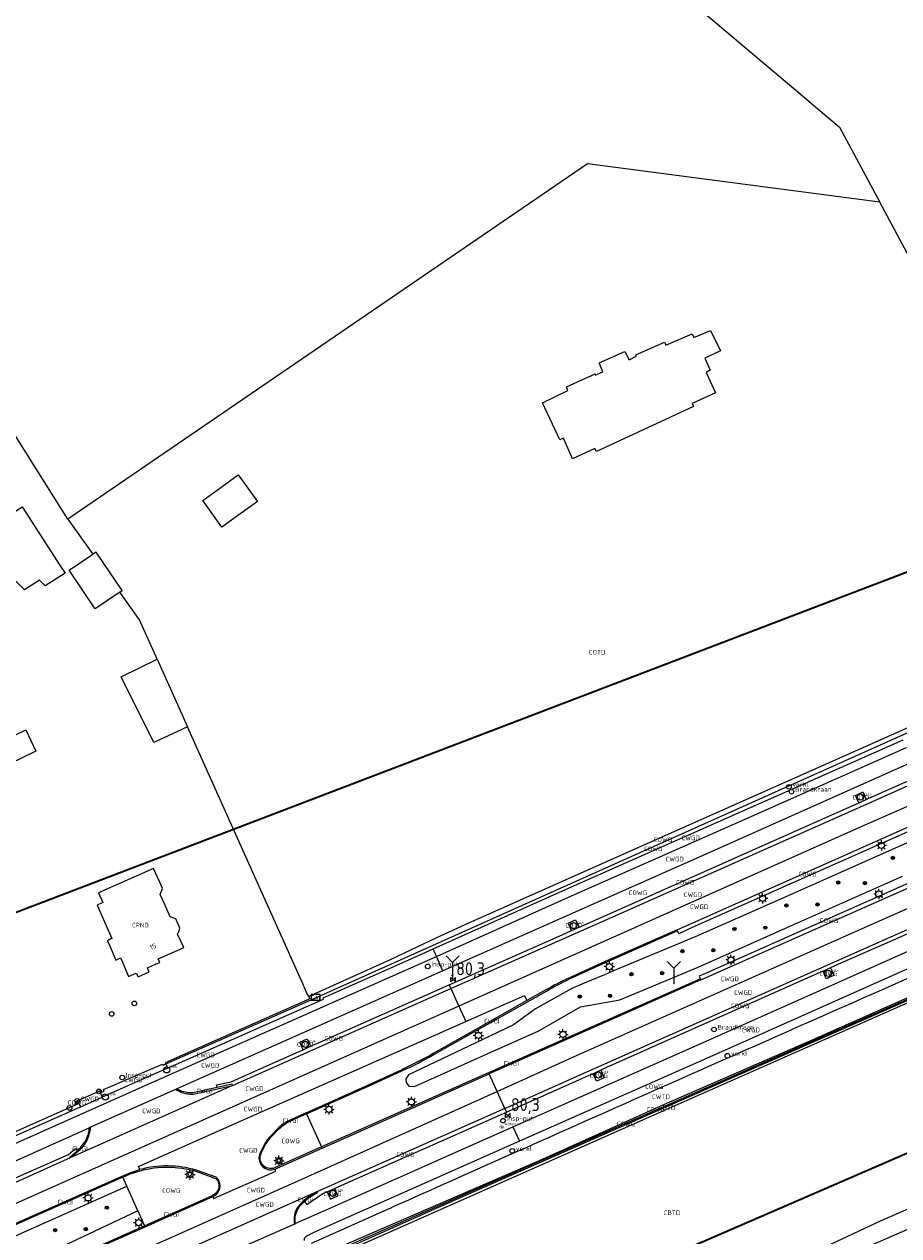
# Model space of a CAD drawing. Extents: x 143041 to 146008, y 457187 to 458337.
# Tile 21 of 31: x 145125 to 145295, y 457922 to 458157. Entities that reach past the tile are written whole.
import ezdxf
from ezdxf.enums import TextEntityAlignment as Align

# ---------------------------------------------------------------- set-up
doc = ezdxf.new("R2010")
doc.units = 0
doc.header["$LTSCALE"] = 4
doc.linetypes.add('STIPPELGROF', pattern=[0.75, 0.5, -0.25])
doc.layers.get('0').update_dxf_attribs({"linetype": 'CONTINUOUS'})
for name, color, linetype in [('CBTD', 7, 'CONTINUOUS'), ('COTD', 7, 'CONTINUOUS'), ('COWG', 7, 'CONTINUOUS'), ('CPND', 7, 'CONTINUOUS'), ('CWGD', 7, 'CONTINUOUS'), ('CWGI', 7, 'CONTINUOUS'), ('CWTD', 7, 'CONTINUOUS'), ('G_BTD', 3, 'CONTINUOUS'), ('G_OTD', 32, 'CONTINUOUS'), ('G_OWG', 6, 'CONTINUOUS'), ('G_PND', 1, 'CONTINUOUS'), ('G_WGD', 7, 'CONTINUOUS'), ('G_WGI', 1, 'CONTINUOUS'), ('G_WTD', 5, 'CONTINUOUS'), ('NAR', 7, 'CONTINUOUS'), ('PPALHM', 10, 'CONTINUOUS'), ('PVGO', 102, 'CONTINUOUS')]:
    doc.layers.add(name, color=color, linetype=linetype)
doc.layers.add('meetgrens', color=10, linetype='STIPPELGROF', lineweight=35)
for name, color, linetype, true_color in [('PBRD', 7, 'CONTINUOUS', 0xbd2877), ('PKST', 7, 'CONTINUOUS', 0xbd2877), ('PPAL', 7, 'CONTINUOUS', 0xbd2877), ('PPUT', 7, 'CONTINUOUS', 0xbd2877)]:
    doc.layers.add(name, color=color, linetype=linetype, true_color=true_color)
doc.styles.add('ISO', font='ISO')
doc.styles.get("Standard").update_dxf_attribs({"font": 'ISO'})

# ---------------------------------------------------------------- blocks, each defined once
blk = doc.blocks.new('lichtmast')
at = {"color": 0}
for p, q in [((-0.6, 0), (-1, 0)), ((-0.71, 0.71), (-0.42, 0.42)), ((0, 0.6), (0, 1)), ((0.42, 0.42), (0.71, 0.71)), ((0.6, 0), (1, 0)), ((-0.42, -0.42), (-0.71, -0.71)), ((0, -0.6), (0, -1)), ((0.42, -0.42), (0.71, -0.71))]:
    blk.add_line(p, q, dxfattribs=at)
blk.add_circle((0, 0), 0.6, dxfattribs=at)
blk = doc.blocks.new('kilometerpaal')
at = {"color": 0}
for p, q in [((-0.44, 0.44), (0.44, -0.44)), ((-0.44, -0.44), (-0.44, 0.44)), ((0.44, 0.44), (-0.44, -0.44)), ((0.44, -0.44), (0.44, 0.44))]:
    blk.add_line(p, q, dxfattribs=at)
at = {"color": 0, "style": 'ISO'}
blk.add_attdef('KILOMETERPAAL', (0.59, 0.87), '', height=2.5, dxfattribs=at)
blk = doc.blocks.new('verkeersbord-pl')
at = {"linetype": 'Continuous'}
blk.add_circle((0, 0), 0.03, dxfattribs=at)
blk = doc.blocks.new('verkeersbord')
at = {"color": 0}
for p, q in [((0.5, 0.32), (-0.5, 0.32)), ((-0.5, 0.32), (0, -0.6)), ((0, -0.6), (0.5, 0.32))]:
    blk.add_line(p, q, dxfattribs=at)
blk = doc.blocks.new('verklikker')
at = {"color": 0}
blk.add_circle((0, 0), 0.45, dxfattribs=at)
at = {"color": 0, "style": 'ISO'}
blk.add_attdef('VERKLIKKER', (0.7, 0), '', height=0.9, dxfattribs=at)
blk = doc.blocks.new('waterleidingput')
at = {"linetype": 'ByBlock', "lineweight": -2}
h = blk.add_hatch(color=0, dxfattribs=at)
h.dxf.hatch_style = 1
edge = h.paths.add_edge_path()
edge.add_spline(control_points=[(0.44, 0), (0.44, 0.04), (0.43, 0.09), (0.36, 0.2), (0.28, 0.26), (0.09, 0.32), (-0.02, 0.33), (-0.22, 0.29), (-0.31, 0.24), (-0.42, 0.12), (-0.44, 0.06), (-0.44, -0.06), (-0.42, -0.12), (-0.33, -0.22), (-0.28, -0.26), (-0.1, -0.33), (0.04, -0.33), (0.27, -0.27), (0.37, -0.2), (0.43, -0.08), (0.44, -0.04), (0.44, 0)], knot_values=[0, 0, 0, 0, 0.380029, 0.380029, 1.118666, 1.118666, 1.857303, 1.857303, 2.59594, 2.59594, 3.13294, 3.13294, 3.66994, 3.66994, 4.20694, 4.20694, 5.079565, 5.079565, 5.952189, 5.952189, 6.283185, 6.283185, 6.283185, 6.283185], degree=3, periodic=0)
edge = h.paths.add_edge_path(flags=16)
edge.add_ellipse((0, 0), major_axis=(0.392, 0), ratio=0.689655, start_angle=0, end_angle=360)
h = blk.add_hatch(color=0, dxfattribs=at)
h.dxf.hatch_style = 1
h.paths.add_polyline_path([(-0.05, -0.09, -0.141608), (-0.09, -0.05), (-0.1, -0.09), (-0.17, 0.17), (-0.22, 0.17), (-0.13, -0.17), (-0.08, -0.17)])
at = {"linetype": 'ByBlock', "lineweight": -2, "true_color": 0x104b6e}
h = blk.add_hatch(color=156, dxfattribs=at)
h.dxf.hatch_style = 1
h.paths.add_polyline_path([(0.1, 0, 1), (-0.1, 0, 1)])
at = {"linetype": 'ByBlock', "lineweight": -2}
h = blk.add_hatch(color=0, dxfattribs=at)
h.dxf.hatch_style = 1
h.paths.add_polyline_path([(0.02, 0.17), (-0.03, 0.17), (-0.05, 0.09, -0.269854), (0.05, 0.09)])
h = blk.add_hatch(color=0, dxfattribs=at)
h.dxf.hatch_style = 1
h.paths.add_polyline_path([(0.23, 0.17), (0.17, 0.17), (0.1, -0.09), (0.09, -0.05, -0.141608), (0.05, -0.09), (0.07, -0.17), (0.12, -0.17)])
at = {"color": 0, "linetype": 'ByBlock', "lineweight": -2}
blk.add_attdef('WATERLEIDINGPUT', (0.5, 0.35), '', height=0.5, dxfattribs=at)
blk = doc.blocks.new('kolk')
at = {"color": 0}
blk.add_circle((0, 0), 0.6, dxfattribs=at)
at = {"color": 0, "linetype": 'Continuous', "style": 'ISO'}
blk.add_attdef('KOLK', (-0.04, -0.26), '', height=0.8, dxfattribs=at)
blk = doc.blocks.new('verkeersteller')
at = {"color": 0}
blk.add_circle((0, 0), 0.45, dxfattribs=at)
blk = doc.blocks.new('boom')
at = {"color": 0}
for radius in [0.315, 0.225, 0.135]:
    blk.add_circle((0, 0), radius, dxfattribs=at)
blk = doc.blocks.new('brandkraan')
at = {"color": 0}
blk.add_circle((0, 0), 0.45, dxfattribs=at)
at = {"color": 0, "style": 'ISO'}
blk.add_attdef('BRANDKRAAN', (0.7, 0), '', height=0.9, dxfattribs=at)
blk = doc.blocks.new('klok')
at = {"color": 0}
blk.add_circle((0, 0), 0.45, dxfattribs=at)
at = {"style": 'ISO'}
blk.add_attdef('KLOK', (0.7, 0), '', height=0.9, dxfattribs=at)
blk = doc.blocks.new('schk-cai')
at = {"color": 0}
for p, q in [((0.86, 0.56), (-0.86, 0.56)), ((-0.86, 0.56), (-0.86, -0.56)), ((0.86, -0.56), (0.86, 0.56)), ((-0.86, -0.56), (0.86, -0.56))]:
    blk.add_line(p, q, dxfattribs=at)
at = {"color": 0, "linetype": 'Continuous', "style": 'ISO'}
blk.add_attdef('CAI', text='', height=0.8, dxfattribs=at).set_placement((-0.02, -0.03), align=Align.MIDDLE_CENTER)
blk = doc.blocks.new('wegwijzer')
at = {"color": 0}
for q in [(-0.424, 1.424), (0.424, 1.424), (0, 0)]:
    blk.add_line((0, 1), q, dxfattribs=at)

msp = doc.modelspace()

# ---------------------------------------------------------------- linework, layer by layer
at = {"layer": 'G_BTD', "linetype": 'Continuous', "transparency": 33554687}
msp.add_lwpolyline([(145316.432, 457975.405), (145256.771, 457949.029), (145184.067, 457916.841)], dxfattribs=at)
at = {"layer": 'G_OTD', "linetype": 'Continuous', "transparency": 33554687}
for points in [[(145248.357, 458166.443), (145275.151, 458143.776), (145283.621, 458136.61), (145291.429, 458122.06)], [(145291.429, 458122.06), (145234.691, 458129.484), (145133.922, 458060.593)], [(145338.693, 458038.841), (145314.918, 458078.284), (145291.429, 458122.06)], [(145257.483, 458091.827), (145258.494, 458089.497), (145257.711, 458089.049), (145259.547, 458085.068), (145255.018, 458082.994), (145255.276, 458082.4), (145236.469, 458073.697), (145236.166, 458074.271), (145231.811, 458072.274), (145230.03, 458076.276), (145229.365, 458075.933), (145226.01, 458083.163), (145230.905, 458085.522), (145230.659, 458086.212), (145236.172, 458088.768), (145236.225, 458088.52), (145237.687, 458089.154), (145236.999, 458090.864), (145241.939, 458093.117), (145242.81, 458091.486), (145244.141, 458092.172), (145244.087, 458092.42), (145249.641, 458094.884), (145249.899, 458094.291), (145255.016, 458096.511), (145255.333, 458095.78), (145258.577, 458097.188), (145260.504, 458093.247), (145257.483, 458091.827)], [(145133.922, 458060.593), (145122.97, 458077.969), (145122.87, 458078.12), (145118.283, 458075.209), (145102.841, 458065.221), (145101.966, 458064.767), (145097.482, 458062.437), (145095.069, 458061.183)], [(145167.547, 458061.745), (145163.766, 458059.038), (145160.061, 458064.157), (145163.828, 458066.883), (145166.955, 458069.146), (145170.674, 458064.008), (145167.547, 458061.745)], [(145123.16, 458061.749), (145124.442, 458062.571), (145125.064, 458062.97), (145132.438, 458051.534), (145133.357, 458050.108), (145129.505, 458047.63), (145128.42, 458048.741), (145125.474, 458046.856), (145122.971, 458049.412), (145121.616, 458050.788), (145120.463, 458052.599), (145121.312, 458053.067), (145120.551, 458054.251), (145118.07, 458052.655), (145117.125, 458052.048), (145116.577, 458053.48), (145113.893, 458060.489), (145121.705, 458065.544), (145122.731, 458062.869), (145123.16, 458061.749)], [(145133.922, 458060.593), (145138.767, 458053.75)], [(145139.232, 458043.173), (145134.179, 458050.651), (145138.767, 458053.75)], [(145143.983, 458046.383), (145144.47, 458046.712), (145139.418, 458054.19), (145138.767, 458053.75)], [(145143.983, 458046.383), (145139.232, 458043.173)], [(145151.207, 458033.391), (145147.789, 458041.008), (145143.983, 458046.383)], [(145150.583, 458017.223), (145144.256, 458030.008), (145151.207, 458033.391)], [(145151.207, 458033.391), (145157.088, 458020.289)], [(145157.088, 458020.289), (145150.583, 458017.223)], [(145179.532, 457970.277), (145157.088, 458020.289)], [(145127.726, 458015.535), (145122.64, 458013.09), (145120.647, 458017.235), (145125.732, 458019.68), (145127.726, 458015.535)], [(145180.632, 457967.952), (145180.207, 457968.729), (145179.532, 457970.277)]]:
    msp.add_lwpolyline(points, dxfattribs=at)
at = {"layer": 'G_OWG', "linetype": 'Continuous', "transparency": 33554687}
for points in [[(145152.902, 457954.89), (145156.154, 457956.35), (145181.137, 457967.326), (145331.932, 458034.908)], [(145331.795, 458035.694), (145330.2, 458034.967), (145328.287, 458034.095), (145288.121, 458016.195), (145248.129, 457998.442), (145210.939, 457981.849), (145205.445, 457979.328), (145196.42, 457975.111), (145180.632, 457967.952)], [(145299.057, 458010.72), (145290.119, 458006.752), (145288.783, 458006.194)], [(145287.349, 458005.542), (145286.673, 458006.994), (145288.117, 458007.646), (145288.783, 458006.194)], [(145287.349, 458005.542), (145288.783, 458006.194)], [(145233.065, 457981.408), (145234.437, 457981.98), (145287.349, 458005.542)], [(145302.691, 458002.526), (145254.985, 457981.365), (145252.429, 457980.14), (145252.168, 457980.696)], [(145298.371, 457998.527), (145284.527, 457992.375), (145275.49, 457988.36), (145261.052, 457981.944), (145255.619, 457979.564), (145239.755, 457972.934), (145237.987, 457972.195), (145234.06, 457970.553), (145231.669, 457969.554), (145224.607, 457965.553), (145220.374, 457962.464), (145214.396, 457959.625), (145199.998, 457952.788), (145199.479, 457951.982), (145199.56, 457951.321), (145200.025, 457950.603), (145201.163, 457950.542), (145216.56, 457957.425)], [(145306.407, 457994.144), (145257.591, 457972.467), (145256.378, 457971.948), (145256.624, 457971.434)], [(145216.56, 457957.425), (145225.138, 457961.26), (145233.339, 457965.955), (145240.978, 457967.335), (145256.152, 457973.677), (145273.108, 457981.221), (145295.821, 457991.326)], [(145310.019, 457985.999), (145294.339, 457979.019), (145283.432, 457974.218), (145281.845, 457973.521)], [(145231.637, 457980.76), (145230.976, 457982.208), (145232.415, 457982.848), (145233.065, 457981.408)], [(145207.904, 457970.234), (145229.829, 457979.955), (145231.637, 457980.76)], [(145231.637, 457980.76), (145233.065, 457981.408)], [(145252.168, 457980.696), (145252.09, 457980.917)], [(145318.078, 457976.799), (145259.277, 457950.891), (145181.024, 457916.435)], [(145183.345, 457917.097), (145207.312, 457927.78), (145316.957, 457976.133)], [(145281.845, 457973.521), (145282.504, 457972.072), (145281.031, 457971.405), (145280.4, 457972.864)], [(145281.845, 457973.521), (145280.424, 457972.874), (145280.4, 457972.864)], [(145280.4, 457972.864), (145279.224, 457972.355), (145238.416, 457954.204), (145237.281, 457953.678)], [(145256.624, 457971.434), (145256.635, 457971.411), (145256.703, 457971.217)], [(145180.98, 457958.312), (145182.231, 457958.851), (145207.904, 457970.234)], [(145207.904, 457970.234), (145208.227, 457969.513)], [(145180.857, 457967.541), (145152.802, 457955.087), (145152.902, 457954.89)], [(145180.632, 457967.952), (145180.857, 457967.541)], [(145179.534, 457957.652), (145178.94, 457959.112), (145180.338, 457959.768), (145180.98, 457958.312)], [(145162.896, 457950.314), (145162.776, 457950.863), (145165.562, 457951.429), (145168.436, 457952.705), (145178.763, 457957.335), (145179.534, 457957.652)], [(145179.534, 457957.652), (145180.98, 457958.312)], [(145218.971, 457945.553), (145234.92, 457952.635), (145235.839, 457952.994)], [(145237.281, 457953.678), (145237.92, 457952.197), (145236.455, 457951.566), (145235.839, 457952.994)], [(145237.281, 457953.678), (145235.839, 457952.994)], [(145165.877, 457950.72), (145165.773, 457950.954), (145162.896, 457950.314)], [(145135.364, 457946.976), (145135.367, 457947.46), (145135.724, 457947.723), (145135.803, 457947.757)], [(145090.46, 457927.168), (145091.008, 457927.24), (145135.364, 457946.976)], [(145135.364, 457946.976), (145136.058, 457947.296)], [(145180.233, 457945.213), (145180.138, 457945.422)], [(145180.233, 457945.213), (145183.129, 457938.792)], [(145185.657, 457930.756), (145187.076, 457931.389), (145218.971, 457945.553)], [(145218.646, 457946.277), (145218.971, 457945.553)], [(145123.617, 457932.747), (145134.042, 457937.35), (145135.399, 457938.521), (145135.76, 457938.07)], [(145134.348, 457936.654), (145134.261, 457936.833), (145134.928, 457937.395), (145135.76, 457938.07)], [(145183.224, 457938.583), (145183.129, 457938.792)], [(145147.505, 457926.403), (145132.059, 457919.093), (145103.586, 457906.34), (145052.89, 457883.865), (145013.853, 457866.558), (144969.499, 457846.872), (144924.705, 457826.979), (144877.193, 457805.838), (144854.95, 457797.629), (144853.891, 457799.42), (144869.963, 457808.92), (144889.705, 457817.465), (144902.72, 457823.515), (144925.322, 457833.546), (144950.461, 457844.702), (144984.26, 457859.701), (145021.283, 457876.131), (145060.685, 457893.616), (145087.459, 457905.498), (145120.056, 457919.963), (145145.375, 457931.199)], [(145144.595, 457932.955), (145144.506, 457933.155)], [(145145.375, 457931.199), (145144.595, 457932.955)], [(145147.505, 457926.403), (145145.375, 457931.199)], [(145179.818, 457928.23), (145180.286, 457927.633), (145183.387, 457929.743), (145184.198, 457930.107)], [(145182.178, 457930.086), (145182.271, 457929.869), (145181.443, 457929.389), (145180.622, 457928.841), (145179.818, 457928.23)], [(145184.198, 457930.107), (145185.657, 457930.756)], [(145184.198, 457930.107), (145184.83, 457928.658), (145186.298, 457929.295), (145185.657, 457930.756)], [(145147.505, 457926.403), (145148.789, 457923.514)], [(145148.874, 457923.323), (145148.789, 457923.514)]]:
    msp.add_lwpolyline(points, dxfattribs=at)
at = {"layer": 'G_PND', "linetype": 'Continuous', "transparency": 33554687}
msp.add_lwpolyline([(145155.41, 457980.565), (145155.66, 457981.198), (145155.513, 457981.526), (145154.848, 457983.017), (145154.154, 457983.289), (145153.782, 457983.435), (145152.661, 457985.957), (145151.847, 457987.787), (145152.288, 457988.925), (145151.734, 457990.159), (145150.552, 457992.795), (145139.857, 457988.107), (145140.708, 457986.201), (145139.564, 457985.666), (145142.428, 457979.226), (145142.266, 457979.14), (145141.616, 457978.794), (145141.975, 457977.96), (145143.229, 457975.054), (145144.114, 457975.462), (145144.483, 457974.618), (145145.694, 457971.849), (145147.176, 457972.517), (145147.52, 457971.777), (145149.714, 457972.766), (145149.448, 457973.329), (145149.36, 457973.515), (145151.04, 457974.281), (145151.745, 457974.603), (145151.458, 457975.269), (145153.382, 457976.141), (145156.384, 457977.501), (145155.209, 457980.058), (145155.41, 457980.565)], dxfattribs=at)
at = {"layer": 'G_WGD', "linetype": 'Continuous', "transparency": 33554687}
for points in [[(145204.77, 457977.219), (145230.453, 457988.725), (145295.935, 458017.761)], [(145205.429, 457975.754), (145231.002, 457987.221), (145263.068, 458001.422), (145296.586, 458016.294)], [(145297.826, 458013.496), (145259.888, 457996.568), (145206.678, 457972.967)], [(145208.227, 457969.513), (145239.597, 457983.433), (145290.444, 458006.021), (145299.381, 458009.989)], [(145300.853, 458006.67), (145287.469, 458000.741), (145209.758, 457966.097)], [(145252.09, 457980.917), (145302.369, 458003.251)], [(145256.703, 457971.217), (145306.73, 457993.415)], [(145217.17, 457949.571), (145232.026, 457956.258), (145289.002, 457981.598), (145308.192, 457990.119)], [(145218.646, 457946.277), (145235.746, 457953.869), (145294.014, 457979.75), (145309.692, 457986.736)], [(145220.258, 457942.682), (145253.688, 457957.525), (145282.695, 457970.438), (145311.287, 457983.139)], [(145312.529, 457980.338), (145259.545, 457956.738), (145221.513, 457939.884)], [(145252.09, 457980.917), (145237.438, 457974.467), (145231.076, 457971.554)], [(145116.39, 457936.246), (145150.077, 457951.259), (145200.452, 457973.522), (145205.429, 457975.754)], [(145153.266, 457954.075), (145183.52, 457967.431), (145183.404, 457967.707), (145199.897, 457975.036), (145204.77, 457977.219)], [(145205.429, 457975.754), (145204.77, 457977.219)], [(145206.678, 457972.967), (145205.429, 457975.754)], [(145317.859, 457975.985), (145318.118, 457972.168), (145318.036, 457968.829), (145318.327, 457964.486), (145318.871, 457959.811), (145319.439, 457955.629), (145319.668, 457952.177), (145319.797, 457948.068), (145320.303, 457943.101), (145320.46, 457939.672), (145320.425, 457938.27), (145320.198, 457937.563), (145319.797, 457936.986), (145319.144, 457936.416), (145291.499, 457924.381), (145267.107, 457912.979), (145242.939, 457901.728), (145225.326, 457894.254), (145206.632, 457886.122)], [(145206.678, 457972.967), (145155.04, 457950.063)], [(145256.703, 457971.217), (145215.641, 457952.98)], [(145165.877, 457950.72), (145208.227, 457969.513)], [(145208.227, 457969.513), (145209.758, 457966.097)], [(145226.627, 457969.238), (145222.961, 457967.17)], [(145211.097, 457963.112), (145222.52, 457968.155), (145222.961, 457967.17)], [(145222.961, 457967.17), (145212.04, 457961.009)], [(145209.758, 457966.097), (145199.159, 457961.372), (145120.743, 457926.478)], [(145209.758, 457966.097), (145211.097, 457963.112)], [(145147.884, 457934.403), (145147.594, 457935), (145167.639, 457943.928), (145211.097, 457963.112)], [(145212.04, 457961.009), (145204.794, 457956.921)], [(145140.024, 457949.609), (145140.205, 457949.693), (145140.301, 457949.738), (145140.457, 457949.394), (145140.947, 457949.617), (145140.796, 457949.95), (145152.294, 457954.869), (145152.409, 457954.641), (145152.902, 457954.89)], [(145152.902, 457954.89), (145153.266, 457954.075)], [(145153.266, 457954.075), (145140.55, 457948.428)], [(145180.138, 457945.422), (145192.258, 457950.831), (145198.63, 457953.768)], [(145183.224, 457938.583), (145215.641, 457952.98)], [(145217.17, 457949.571), (145215.641, 457952.98)], [(145165.877, 457950.72), (145134.348, 457936.654)], [(145154.785, 457949.94), (145138.275, 457942.618)], [(145155.04, 457950.063), (145154.785, 457949.94)], [(145154.785, 457949.94), (145155.75, 457949.482)], [(145158.266, 457949.06), (145162.947, 457950.081), (145165.877, 457950.72)], [(145127.958, 457909.646), (145178.588, 457932.203), (145217.17, 457949.571)], [(145140.024, 457949.609), (145139.941, 457949.571), (145135.803, 457947.757)], [(145135.803, 457947.757), (145136.058, 457947.296)], [(145136.443, 457946.6), (145140.55, 457948.428)], [(145140.024, 457949.609), (145140.55, 457948.428)], [(145218.646, 457946.277), (145217.17, 457949.571)], [(145136.443, 457946.6), (145115.843, 457937.431)], [(145136.443, 457946.6), (145136.058, 457947.296)], [(145180.138, 457945.422), (145176.557, 457943.791)], [(145218.646, 457946.277), (145182.178, 457930.086)], [(145117.658, 457933.4), (145138.04, 457942.517)], [(145138.275, 457942.618), (145138.04, 457942.517)], [(145138.275, 457942.618), (145138.101, 457941.452)], [(145174.705, 457942.466), (145173.261, 457940.977)], [(145178.014, 457923.914), (145185.021, 457927.037), (145220.258, 457942.682)], [(145220.258, 457942.682), (145221.513, 457939.884)], [(145137.192, 457939.379), (145136.61, 457938.635), (145135.899, 457937.897), (145134.348, 457936.654)], [(145171.91, 457939.102), (145171.231, 457937.682)], [(145174.056, 457934.511), (145183.224, 457938.583)], [(145221.513, 457939.884), (145181.897, 457922.327), (145180.173, 457921.468), (145179.758, 457921.021), (145179.728, 457920.617)], [(145134.348, 457936.654), (145119.215, 457929.906)], [(145144.506, 457933.155), (145145.936, 457933.79), (145147.884, 457934.403)], [(145162.652, 457932.904), (145158.815, 457934.3)], [(145162.023, 457929.176), (145162.183, 457928.823), (145174.281, 457934.071), (145174.056, 457934.511)], [(145144.506, 457933.155), (145122.188, 457923.236)], [(145163.281, 457932.151), (145163.141, 457932.434)], [(145182.178, 457930.086), (145129.322, 457906.579)], [(145148.874, 457923.323), (145162.023, 457929.176)], [(145182.178, 457930.086), (145180.482, 457929.012), (145179.67, 457928.418), (145178.957, 457927.686)], [(145208.457, 457883.261), (145226.289, 457890.995), (145235.895, 457895.125), (145284.584, 457917.471), (145297.9, 457923.285), (145306.861, 457927.198), (145311.617, 457929.364), (145314.344, 457930.365)], [(145177.779, 457924.785), (145177.793, 457923.798)], [(145126.337, 457913.29), (145148.874, 457923.323)], [(145168.678, 457919.787), (145177.793, 457923.798)], [(145177.793, 457923.798), (145178.014, 457923.914)]]:
    msp.add_lwpolyline(points, dxfattribs=at)
for points in [[(145231.076, 457971.554, 0.0234553), (145226.627, 457969.238)], [(145204.794, 457956.921, -0.0209289), (145198.63, 457953.768)], [(145155.75, 457949.482, 0.1216654), (145158.266, 457949.06)], [(145176.557, 457943.791, 0.0600849), (145174.705, 457942.466)], [(145137.192, 457939.379, 0.1026788), (145138.101, 457941.452)], [(145173.261, 457940.977, 0.0558341), (145171.91, 457939.102)], [(145171.231, 457937.682, 0.6801266), (145174.056, 457934.511)], [(145158.815, 457934.3, 0.1384143), (145147.884, 457934.403)], [(145162.023, 457929.176, 0.4121704), (145163.281, 457932.151)], [(145163.141, 457932.434, 0.0823658), (145162.652, 457932.904)], [(145178.957, 457927.686, 0.1901412), (145177.779, 457924.785)]]:
    msp.add_lwpolyline(points, format="xyb", dxfattribs=at)
at = {"layer": 'G_WGI', "linetype": 'Continuous', "transparency": 33554687}
for points in [[(145252.168, 457980.696), (145237.532, 457974.257), (145231.172, 457971.345)], [(145256.624, 457971.434), (145183.129, 457938.792)], [(145204.907, 457956.721), (145212.135, 457960.798), (145226.741, 457969.038)], [(145180.233, 457945.213), (145192.353, 457950.622), (145198.726, 457953.559)], [(145155.04, 457950.063), (145155.816, 457949.685)], [(145162.896, 457950.314), (145159.619, 457949.585), (145158.234, 457949.278)], [(145180.233, 457945.213), (145176.66, 457943.585)], [(145138.04, 457942.517), (145137.921, 457941.638), (145137.884, 457941.491)], [(145173.429, 457940.82), (145174.865, 457942.301)], [(145135.76, 457938.07), (145136.444, 457938.779), (145137.013, 457939.507)], [(145171.437, 457937.581), (145172.114, 457938.996)], [(145183.129, 457938.792), (145173.97, 457934.724)], [(145144.595, 457932.955), (145146.02, 457933.597), (145147.953, 457934.184)], [(145158.75, 457934.079), (145162.573, 457932.688)], [(145144.595, 457932.955), (145122.285, 457923.029)], [(145162.957, 457932.296), (145163.07, 457932.059)], [(145148.789, 457923.514), (145150.907, 457924.453), (145161.936, 457929.389)], [(145179.818, 457928.23), (145179.096, 457927.508)], [(145178.014, 457923.914), (145177.981, 457924.826)], [(145126.24, 457913.491), (145148.789, 457923.514)]]:
    msp.add_lwpolyline(points, dxfattribs=at)
for points in [[(145226.741, 457969.038, -0.0235425), (145231.172, 457971.345)], [(145198.726, 457953.559, 0.0210647), (145204.907, 457956.721)], [(145158.234, 457949.278, -0.1186723), (145155.816, 457949.685)], [(145174.865, 457942.301, -0.0601), (145176.66, 457943.585)], [(145137.884, 457941.491, -0.1033271), (145137.013, 457939.507)], [(145172.114, 457938.996, -0.0556809), (145173.429, 457940.82)], [(145173.97, 457934.724, -0.6794049), (145171.437, 457937.581)], [(145147.953, 457934.184, -0.1384648), (145158.75, 457934.079)], [(145163.07, 457932.059, -0.4111899), (145161.936, 457929.389)], [(145162.573, 457932.688, -0.056695), (145162.957, 457932.296)], [(145177.981, 457924.826, -0.1802481), (145179.096, 457927.508)]]:
    msp.add_lwpolyline(points, format="xyb", dxfattribs=at)
at = {"layer": 'G_WTD', "linetype": 'Continuous', "transparency": 33554687}
msp.add_lwpolyline([(145181.174, 457920.11, -0.0017634), (145315.545, 457979.727)], format="xyb", dxfattribs=at)
msp.add_lwpolyline([(145316.776, 457976.606), (145278.41, 457959.566), (145250.013, 457947.224), (145225.902, 457936.383), (145182.147, 457917.409)], dxfattribs=at)
at = {"layer": 'meetgrens', "linetype": 'Continuous', "transparency": 33554687, "flags": 128}
msp.add_lwpolyline([(143042.65, 457414.581), (143193.047, 457496.462), (143334.975, 457548.68), (144000.265, 457682.782), (144579.238, 457776.451), (145483.48, 458121.634), (145523.536, 458035.768), (144807.526, 457725.755), (144665.156, 457672.692), (144179.241, 457632.098), (144025.981, 457590.412), (143574.463, 457525.278), (143351.72, 457478.805), (143253.029, 457455.154), (143123.798, 457387.023), (143075.027, 457356.533), (143042.65, 457414.581)], dxfattribs=at)

# ---------------------------------------------------------------- block references
at = {"layer": 'PBRD', "transparency": 33554687}
ref = msp.add_blockref('verklikker', (145273.795, 458008.648), dxfattribs=at)
ref.add_attrib('VERKLIKKER', 'verkl ', (145274.495, 458008.648), dxfattribs={"layer": '0', "height": 0.9, "style": 'ISO'})
at = {"layer": 'PBRD', "transparency": 33554687, "xscale": 3, "yscale": 3, "zscale": 3}
for p in [(145208.545, 457971.588), (145251.452, 457970.467)]:
    msp.add_blockref('wegwijzer', p, dxfattribs=at)
at = {"layer": 'PBRD', "transparency": 33554687}
ref = msp.add_blockref('verklikker', (145261.86, 457956.478), dxfattribs=at)
ref.add_attrib('VERKLIKKER', 'verkl ', (145262.56, 457956.478), dxfattribs={"layer": '0', "height": 0.9, "style": 'ISO'})
ref = msp.add_blockref('verklikker', (145220.111, 457938.022), dxfattribs=at)
ref.add_attrib('VERKLIKKER', 'verkl ', (145220.811, 457938.022), dxfattribs={"layer": '0', "height": 0.9, "style": 'ISO'})
for p in [(145174.855, 457936.123), (145157.594, 457933.435)]:
    msp.add_blockref('verkeersbord', p, dxfattribs=at)
at = {"layer": 'PKST', "transparency": 33554687}
ref = msp.add_blockref('schk-cai', (145181.978, 457967.794), dxfattribs=at)
ref.add_attrib('CAI', 'CAI', dxfattribs={"layer": '0', "linetype": 'Continuous', "height": 0.8, "style": 'ISO'}).set_placement((145181.957, 457967.768), align=Align.MIDDLE_CENTER)
at = {"layer": 'PPAL', "transparency": 33554687}
for name, p in [('lichtmast', (145291.73, 457997.3)), ('lichtmast', (145268.67, 457987.03)), ('lichtmast', (145291.229, 457987.851)), ('lichtmast', (145262.524, 457975.065)), ('lichtmast', (145238.963, 457973.773)), ('verkeersbord-pl', (145208.402, 457972.072)), ('verkeersbord-pl', (145208.545, 457971.588)), ('verkeersbord-pl', (145251.452, 457970.467)), ('verkeersteller', (145146.819, 457966.64)), ('verkeersteller', (145142.407, 457964.596)), ('lichtmast', (145229.949, 457960.61)), ('lichtmast', (145213.542, 457960.416)), ('verkeersteller', (145139.941, 457949.571)), ('verkeersteller', (145135.724, 457947.723)), ('lichtmast', (145200.54, 457947.533)), ('verkeersteller', (145134.241, 457946.372)), ('lichtmast', (145184.549, 457946.072)), ('lichtmast', (145174.855, 457936.123)), ('lichtmast', (145157.594, 457933.435)), ('lichtmast', (145137.845, 457928.909)), ('lichtmast', (145147.667, 457924.098))]:
    msp.add_blockref(name, p, dxfattribs=at)
at = {"layer": 'PPALHM', "transparency": 33554687}
ref = msp.add_blockref('kilometerpaal', (145208.654, 457971.238), dxfattribs=at)
ref.add_attrib('Puntnummer', '80,3', (145209.245, 457972.106), dxfattribs={"layer": '0', "height": 2.5, "style": 'ISO'})
ref = msp.add_blockref('kilometerpaal', (145219.271, 457944.884), dxfattribs=at)
ref.add_attrib('Puntnummer', '80,3', (145219.862, 457945.752), dxfattribs={"layer": '0', "height": 2.5, "style": 'ISO'})
at = {"layer": 'PPUT', "transparency": 33554687}
ref = msp.add_blockref('brandkraan', (145274.284, 458007.704), dxfattribs=at)
ref.add_attrib('BRANDKRAAN', 'Brandkraan', (145274.984, 458007.704), dxfattribs={"layer": '0', "height": 0.9, "style": 'ISO'})
ref = msp.add_blockref('kolk', (145287.669, 458006.671), dxfattribs=at)
ref.add_attrib('KOLK', 'Kolk', (145288.219, 458007.021), dxfattribs={"layer": '0', "color": 0, "linetype": 'ByBlock', "lineweight": -2, "height": 0.5})
ref = msp.add_blockref('kolk', (145232.016, 457981.739), dxfattribs=at)
ref.add_attrib('KOLK', 'Kolk', (145232.566, 457982.089), dxfattribs={"layer": '0', "color": 0, "linetype": 'ByBlock', "lineweight": -2, "height": 0.5})
for name, p, values in [('klok', (145203.727, 457973.81), {'KLOK': 'Insp-put'}), ('klok', (145144.457, 457952.261), {'KLOK': 'Insp-put'}), ('waterleidingput', (145218.084, 457942.666), {'WATERLEIDINGPUT': 'WaterLput'}), ('klok', (145218.335, 457943.894), {'KLOK': 'Insp-put'})]:
    msp.add_blockref(name, p, dxfattribs=at).add_auto_attribs(values)
ref = msp.add_blockref('kolk', (145281.395, 457972.46), dxfattribs=at)
ref.add_attrib('KOLK', 'Kolk', (145281.945, 457972.81), dxfattribs={"layer": '0', "color": 0, "linetype": 'ByBlock', "lineweight": -2, "height": 0.5})
ref = msp.add_blockref('brandkraan', (145259.247, 457961.574), dxfattribs=at)
ref.add_attrib('BRANDKRAAN', 'Brandkraan', (145259.947, 457961.574), dxfattribs={"layer": '0', "height": 0.9, "style": 'ISO'})
ref = msp.add_blockref('kolk', (145179.981, 457958.701), dxfattribs=at)
ref.add_attrib('KOLK', 'Kolk', (145180.531, 457959.051), dxfattribs={"layer": '0', "color": 0, "linetype": 'ByBlock', "lineweight": -2, "height": 0.5})
ref = msp.add_blockref('kolk', (145153.08, 457953.747), dxfattribs=at)
ref.add_attrib('KOLK', 'Kolk', (145153.63, 457954.097), dxfattribs={"layer": '0', "color": 0, "linetype": 'ByBlock', "lineweight": -2, "height": 0.5})
ref = msp.add_blockref('kolk', (145236.795, 457952.751), dxfattribs=at)
ref.add_attrib('KOLK', 'Kolk', (145237.345, 457953.101), dxfattribs={"layer": '0', "color": 0, "linetype": 'ByBlock', "lineweight": -2, "height": 0.5})
ref = msp.add_blockref('kolk', (145141.185, 457948.458), dxfattribs=at)
ref.add_attrib('KOLK', 'Kolk', (145141.735, 457948.808), dxfattribs={"layer": '0', "color": 0, "linetype": 'ByBlock', "lineweight": -2, "height": 0.5})
ref = msp.add_blockref('kolk', (145185.259, 457929.797), dxfattribs=at)
ref.add_attrib('KOLK', 'Kolk', (145185.809, 457930.147), dxfattribs={"layer": '0', "color": 0, "linetype": 'ByBlock', "lineweight": -2, "height": 0.5})
at = {"layer": 'PVGO', "transparency": 33554687}
for p in [(145293.938, 457994.875), (145283.357, 457990.069), (145288.523, 457989.968), (145273.301, 457985.634), (145279.329, 457985.838), (145263.21, 457981.071), (145269.204, 457981.332), (145253.143, 457976.777), (145259.119, 457976.956), (145243.228, 457972.3), (145249.185, 457972.494), (145233.218, 457967.967), (145239.073, 457968.12), (145141.459, 457927.012), (145131.446, 457922.654), (145137.377, 457922.869)]:
    msp.add_blockref('boom', p, dxfattribs=at)

# ---------------------------------------------------------------- texts
at = {"layer": 'CBTD', "transparency": 33554687, "style": 'ISO'}
for p in [(145250.151, 457946.385), (145251.103, 457926.025)]:
    msp.add_text('CBTD', height=0.9, dxfattribs=at).set_placement(p, align=Align.MIDDLE_CENTER)
at = {"layer": 'COTD', "transparency": 33554687, "style": 'ISO'}
for p in [(145236.592, 458034.764), (145287.728, 458006.592), (145232.021, 457981.804), (145179.96, 457958.719)]:
    msp.add_text('COTD', height=0.9, dxfattribs=at).set_placement(p, align=Align.MIDDLE_CENTER)
at = {"layer": 'COWG', "transparency": 33554687, "style": 'ISO'}
for p in [(145247.462, 457996.618), (145249.367, 457998.394), (145277.391, 457991.73), (145253.643, 457990.103), (145244.486, 457988.096), (145281.554, 457982.676), (145281.452, 457972.469), (145264.333, 457966.15), (145185.502, 457959.865), (145236.88, 457952.619), (145247.671, 457950.504), (145135.662, 457947.366), (145247.952, 457946.076), (145242.195, 457943.259), (145177.109, 457939.955), (145199.395, 457937.295), (145153.975, 457930.344), (145185.248, 457929.707)]:
    msp.add_text('COWG', height=0.9, dxfattribs=at).set_placement(p, align=Align.MIDDLE_CENTER)
at = {"layer": 'CPND', "transparency": 33554687, "style": 'ISO'}
msp.add_text('CPND', height=0.9, dxfattribs=at).set_placement((145147.974, 457981.824), align=Align.MIDDLE_CENTER)
at = {"layer": 'CWGD', "transparency": 33554687, "style": 'ISO'}
for p in [(145254.731, 457998.735), (145251.628, 457994.63), (145255.17, 457987.733), (145256.366, 457985.379), (145262.308, 457971.395), (145264.919, 457968.738), (145266.394, 457961.485), (145160.636, 457956.628), (145161.534, 457954.633), (145146.645, 457951.794), (145170.12, 457950.074), (145138.177, 457948.085), (145150.113, 457945.778), (145169.809, 457946.14), (145168.931, 457938.135), (145170.366, 457930.421), (145172.098, 457927.625)]:
    msp.add_text('CWGD', height=0.9, dxfattribs=at).set_placement(p, align=Align.MIDDLE_CENTER)
at = {"layer": 'CWGI', "transparency": 33554687, "style": 'ISO'}
for p in [(145216.153, 457963.197), (145219.916, 457955.005), (145160.331, 457949.627), (145177.109, 457943.916), (145136.268, 457938.439), (145180.025, 457928.533), (145133.392, 457928.093), (145153.975, 457925.71)]:
    msp.add_text('CWGI', height=0.9, dxfattribs=at).set_placement(p, align=Align.MIDDLE_CENTER)
at = {"layer": 'CWTD', "transparency": 33554687, "style": 'ISO'}
msp.add_text('CWTD', height=0.9, dxfattribs=at).set_placement((145248.975, 457948.545), align=Align.MIDDLE_CENTER)
at = {"layer": 'NAR', "transparency": 33554687, "style": 'ISO'}
msp.add_text('15', height=0.9, rotation=24.2, dxfattribs=at).set_placement((145150.425, 457977.665), align=Align.MIDDLE_CENTER)

doc.saveas('drawing.dxf')
